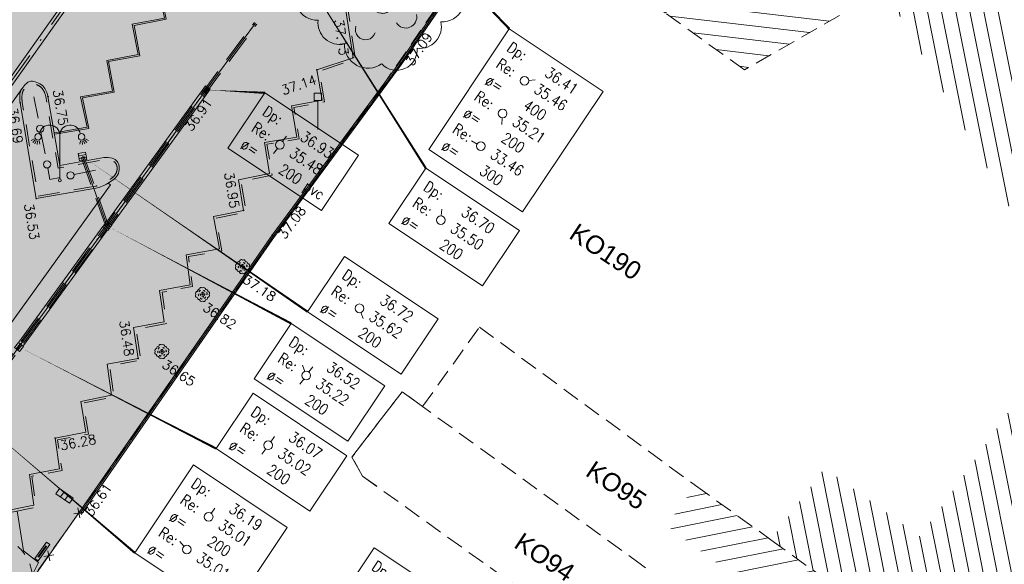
# Model space of a CAD drawing. Header units: metres. Extents: x 1711737 to 1712435, y 9275977 to 9276516.
# Tile 25 of 33: x 1712017 to 1712085, y 9276156 to 9276193. Entities that reach past the tile are written whole.
import ezdxf
from ezdxf.enums import TextEntityAlignment as Align

# ---------------------------------------------------------------- set-up
doc = ezdxf.new("R2010")
doc.units = ezdxf.units.M
doc.header["$LTSCALE"] = 5
doc.header["$PDMODE"] = 32
doc.header["$PDSIZE"] = 0.05
for name, pattern in [('Chemin', [0.5, 0.3, -0.2]), ('Fileau', [1.6, 1, -0.6]), ('Mixte', [1, 0.5, -0.25, 0, -0.25]), ('Parcelle', [1.2, 0.8, -0.4]), ('SubdiFisc', [0.6, 0.4, -0.2])]:
    doc.linetypes.add(name, pattern=pattern)
doc.layers.get('0').update_dxf_attribs({"lineweight": 15})
doc.layers.add('_sh_lot1', color=7, linetype='Continuous', lineweight=15, true_color=0xffffd7)
for name, color, linetype, lineweight in [('BO_bordure', 7, 'Continuous', 13), ('BO_bordure.gra', 7, 'Continuous', 5), ('CA_caniveau', 5, 'Continuous', 13), ('CL_cloture', 7, 'Continuous', 13), ('CL_cloture.gra', 7, 'Continuous', 9), ('FA_facade.hah', 147, 'Continuous', 13), ('HA_haie', 85, 'Continuous', 13), ('HA_haie.gra', 85, 'Continuous', 9), ('L6', 11, 'Parcelle', 13), ('L7', 11, 'Continuous', 15), ('LF_limite-frise', 8, 'Continuous', 13), ('MA_assainissement', 30, 'Continuous', 13), ('MA_assainissement.txt', 5, 'Continuous', 9), ('ML_eclairage-public', 6, 'Continuous', 13), ('MR_topo', 7, 'Continuous', 5), ('MR_topo.alt', 7, 'Continuous', 9), ('MS_signalisation', 7, 'Continuous', 13), ('MSH_signalisation-horizontale', 8, 'Continuous', 9), ('MT_telecom', 3, 'Continuous', 13), ('MV_voirie', 7, 'Continuous', 13), ('PL_palissade', 7, 'Continuous', 5), ('VE_Vegetation', 96, 'Continuous', 9)]:
    doc.layers.add(name, color=color, linetype=linetype, lineweight=lineweight)
doc.styles.add('Ass-Style', font='simplex.shx')
doc.styles.add('Simplex 1.0', font='Simplex.shx', dxfattribs={"height": 0.2})
doc.styles.get("Standard").update_dxf_attribs({"font": 'arial.ttf'})

# ---------------------------------------------------------------- blocks, each defined once
blk = doc.blocks.new('Ha6')
at = {"color": 0}
blk.add_lwpolyline([(-0.5, -0.5), (0.5, -0.5), (0.5, 0.5), (-0.5, 0.5)], close=True, dxfattribs=at)
at = {"color": 0, "flags": 128}
for points in [[(-0.17, -0.5), (-0.17, 0.5)], [(0.17, -0.5), (0.17, 0.5)]]:
    blk.add_lwpolyline(points, dxfattribs=at)
blk = doc.blocks.new('PointTopo')
at = {"color": 0}
blk.add_point((0, 0), dxfattribs=at)
at = {"layer": 'MR_topo.alt', "style": 'Simplex 1.0'}
blk.add_attdef('ALT', text='', height=0.65, dxfattribs=at).set_placement((0.25, -0.25), align=Align.TOP_LEFT)
blk = doc.blocks.new('Gv4')
at = {"color": 0, "linetype": 'ByBlock', "flags": 128}
for points in [[(0.049, 0.028, -0.078792), (0.044, 0.114, -0.078792), (0.065, 0.198, -0.119413), (0.144, 0.301, -0.119413), (0.261, 0.357)], [(-0.047, 0.03, -0.110101), (-0.151, 0.019, -0.110101), (-0.25, 0.052, -0.122637), (-0.332, 0.135, -0.122637), (-0.365, 0.246)], [(-0.027, -0.072, -0.207851), (-0.004, -0.233, -0.207851), (-0.106, -0.359, -0.09749), (-0.181, -0.382, -0.09749), (-0.259, -0.374)], [(0.055, -0.075, -0.130638), (0.145, -0.054, -0.130638), (0.235, -0.08, -0.18166), (0.314, -0.18, -0.18166), (0.308, -0.307)]]:
    blk.add_lwpolyline(points, format="xyb", dxfattribs=at)
for points in [[(0.225, 0.361), (0.242, 0.324)], [(0.041, 0.231), (0.131, 0.209)], [(0.085, 0.298), (0.17, 0.25)], [(0.161, 0.338), (0.2, 0.296)], [(-0.384, 0.162), (-0.334, 0.206)], [(-0.34, 0.071), (-0.289, 0.142)], [(-0.278, 0.021), (-0.234, 0.118)], [(-0.056, -0.054), (-0.067, 0.138)], [(0.007, 0.163), (0.111, 0.15)], [(-0.212, -0.034), (-0.182, 0.109)], [(-0.12, -0.05), (-0.117, 0.103)], [(-0.015, 0.09), (0.119, 0.073)], [(0.139, -0.145), (0.12, 0.006)], [(-0.091, -0.131), (0.063, -0.078)], [(0.19, -0.133), (0.197, -0.012)], [(0.237, -0.142), (0.281, -0.048)], [(0.268, -0.179), (0.34, -0.105)], [(-0.054, -0.2), (0.057, -0.171)], [(0.301, -0.228), (0.393, -0.211)], [(-0.162, -0.323), (-0.139, -0.401)], [(-0.098, -0.295), (-0.054, -0.357)], [(-0.065, -0.249), (0.032, -0.288)]]:
    blk.add_lwpolyline(points, dxfattribs=at)
at = {"color": 0, "linetype": 'ByBlock'}
for start, end in [(90, 103.8462), (62.3077, 76.1538), (117.6923, 131.5385), (34.6154, 48.4615), (145.3846, 159.2308), (6.9231, 20.7692), (173.0769, 186.9231), (339.2308, 353.0769), (200.7692, 214.6154), (311.5385, 325.3846), (228.4615, 242.3077), (283.8462, 297.6923), (256.1538, 270)]:
    blk.add_arc((0, 0), 0.5, start, end, dxfattribs=at)
blk = doc.blocks.new('Hvt')
at = {"color": 0}
blk.add_lwpolyline([(-0.5, -0.1), (0.5, -0.1), (0.5, 0.1), (-0.5, 0.1)], close=True, dxfattribs=at)
at = {"color": 0, "const_width": 0.1, "flags": 128}
blk.add_lwpolyline([(-0.35, 0), (0.35, 0)], dxfattribs=at)
blk = doc.blocks.new('Ht3')
at = {"color": 0}
blk.add_lwpolyline([(0.5, -0.5), (0.5, 0.5), (-0.5, 0.5), (-0.5, -0.5)], close=True, dxfattribs=at)
at = {"color": 0, "flags": 128}
for points in [[(-0.167, -0.5), (-0.167, 0.5)], [(0.167, -0.5), (0.167, 0.5)]]:
    blk.add_lwpolyline(points, dxfattribs=at)
blk = doc.blocks.new('Hvg')
at = {"color": 0}
blk.add_circle((0, 0), 0.0516, dxfattribs=at)
for centre, radius, start, end in [((-0.343, 0.077), 0.135, 88.45835, 215.19284), ((-0.218, 0.24), 0.125, 83.43526, 192.72674), ((-0.23, -0.028), 0.0628, 90.58954, 253.71274), ((-0.177, 0.208), 0.0582, 40.54939, 221.51777), ((-0.086, 0.371), 0.118, 43.69255, 183.5969), ((-0.093, -0.018), 0.0628, 90.58954, 253.71274), ((0.006, 0.093), 0.0582, 9.1467, 190.11508), ((0.078, 0.342), 0.135, 358.45835, 125.19284), ((0.092, 0.212), 0.0628, 330.58954, 133.71274), ((0.105, -0.014), 0.0582, 280.54939, 101.51777), ((0.241, 0.217), 0.125, 353.43526, 102.72674), ((0.269, 0.048), 0.0582, 280.54939, 101.51777), ((0.372, 0.085), 0.118, 313.69255, 93.5969), ((-0.372, -0.086), 0.118, 133.69255, 273.5969), ((-0.241, -0.219), 0.125, 173.43526, 282.72674), ((-0.078, -0.344), 0.135, 178.45835, 305.19284), ((-0.093, -0.258), 0.0582, 160.54939, 341.51777), ((0.006, -0.102), 0.0628, 210.58954, 13.71274), ((0.086, -0.373), 0.118, 223.69255, 3.59691), ((0.138, -0.187), 0.0628, 210.58954, 13.71274), ((0.218, -0.242), 0.125, 263.43526, 12.72674), ((0.343, -0.079), 0.135, 268.45835, 35.19284)]:
    blk.add_arc(centre, radius, start, end, dxfattribs=at)
blk = doc.blocks.new('Gs2')
at = {"color": 0}
blk.add_lwpolyline([(-0.25, 2), (0.25, 2), (0.25, 2.5), (-0.25, 2.5)], close=True, dxfattribs=at)
at = {"color": 0, "flags": 128}
blk.add_lwpolyline([(0, 0), (0, 2)], dxfattribs=at)
blk = doc.blocks.new('Gv2')
at = {"color": 0}
for centre, radius, start, end in [((-0.0855, 0.3713), 0.1183, 43.6925, 183.5969), ((0.078, 0.3425), 0.1353, 358.4583, 125.1928), ((-0.2179, 0.2399), 0.1248, 83.4353, 192.7267), ((0.2407, 0.2171), 0.1248, 353.4353, 102.7267), ((-0.1768, 0.2081), 0.0582, 40.5494, 221.5178), ((0.0917, 0.2119), 0.0628, 330.5895, 133.7127), ((-0.3433, 0.0771), 0.1353, 88.4583, 215.1928), ((0.3722, 0.0847), 0.1183, 313.6925, 93.5969), ((0.0056, 0.0935), 0.0582, 9.1467, 190.1151), ((0.2694, 0.0478), 0.0582, 280.5494, 101.5178), ((-0.23, -0.0278), 0.0628, 90.5895, 253.7127), ((-0.0934, -0.0177), 0.0628, 90.5895, 253.7127), ((0.1047, -0.0144), 0.0582, 280.5494, 101.5178), ((-0.3721, -0.0864), 0.1183, 133.6925, 273.5969), ((0.3433, -0.0788), 0.1353, 268.4583, 35.1928), ((0.0058, -0.1023), 0.0628, 210.5895, 13.7127), ((-0.2407, -0.2188), 0.1248, 173.4353, 282.7267), ((0.1384, -0.1866), 0.0628, 210.5895, 13.7127), ((0.2179, -0.2416), 0.1248, 263.4353, 12.7267), ((-0.0925, -0.2585), 0.0582, 160.5494, 341.5178), ((-0.078, -0.3442), 0.1353, 178.4583, 305.1928), ((0.0856, -0.373), 0.1183, 223.6925, 3.5969)]:
    blk.add_arc(centre, radius, start, end, dxfattribs=at)
blk = doc.blocks.new('Gl10')
at = {"flags": 128}
for points in [[(0, 0.1), (0, 3.104, 0.933922), (-1.4, 3.2)], [(0, 0.1), (0, 3.104, -0.933922), (1.4, 3.2)]]:
    blk.add_lwpolyline(points, format="xyb", dxfattribs=at)
at = {"color": 0}
for points in [[(-1.764, 2.857), (-1.97, 2.745)], [(-1.704, 2.779), (-1.862, 2.607)], [(-1.624, 2.726), (-1.721, 2.513)], [(1.624, 2.727), (1.72, 2.513)], [(1.703, 2.779), (1.862, 2.607)], [(1.764, 2.857), (1.97, 2.745)], [(-1.535, 2.702), (-1.562, 2.469)], [(-1.427, 2.709), (-1.369, 2.482)], [(1.426, 2.709), (1.369, 2.482)], [(1.535, 2.702), (1.562, 2.469)]]:
    blk.add_lwpolyline(points, dxfattribs=at)
at = {"flags": 128}
blk.add_lwpolyline([(0, 0.125), (0, 0.125)], dxfattribs=at)
at = {"color": 0}
for centre, radius in [((-1.5, 3), 0.224), ((1.5, 3), 0.224), ((0, 0), 0.1)]:
    blk.add_circle(centre, radius, dxfattribs=at)
blk = doc.blocks.new('_GeoCercl')
at = {"color": 0, "linetype": 'ByBlock', "lineweight": -2}
blk.add_circle((0, 0), 0.5, dxfattribs=at)
blk = doc.blocks.new('_GeoCroix')
at = {"color": 0, "linetype": 'ByBlock', "lineweight": -2}
for p, q in [((-0.5, 0.5), (0.5, -0.5)), ((-0.5, -0.5), (0.5, 0.5))]:
    blk.add_line(p, q, dxfattribs=at)
blk = doc.blocks.new('dir_tron')
at = {"color": 0, "flags": 128}
blk.add_lwpolyline([(0.2, 0), (0.5, 0)], dxfattribs=at)
at = {"color": 0}
blk.add_circle((0, 0), 0.2, dxfattribs=at)

msp = doc.modelspace()

# ---------------------------------------------------------------- hatches: boundary and pattern name
at = {"layer": '_sh_lot1'}
h = msp.add_hatch(color=256, dxfattribs=at)
h.dxf.hatch_style = 1
h.paths.add_polyline_path([(1712050.695, 9276201.207), (1712041.971, 9276188.535), (1712031.491, 9276173.935), (1712021.032, 9276159.096), (1712016.253, 9276152.398), (1712014.08, 9276153.956), (1711985.838, 9276173.941), (1711968.308, 9276186.247), (1711968.27, 9276189.263), (1711952.437, 9276216.502), (1711948.951, 9276222.618), (1711953.153, 9276228.058), (1711955.689, 9276231.385), (1711956.567, 9276232.537), (1711959.283, 9276236.389), (1711957.439, 9276237.785), (1711955.641, 9276235.245), (1711954.528, 9276237.209), (1711952.857, 9276240.073), (1711951.329, 9276242.664), (1711950.259, 9276244.465), (1711949.482, 9276245.781), (1711947.588, 9276249.002), (1711948.855, 9276251.159), (1711953.921, 9276258.555), (1711957.085, 9276263.173), (1711961.209, 9276269.384), (1711963.595, 9276272.461), (1711963.93, 9276272.822), (1711964.46, 9276272.981), (1711965.086, 9276272.948), (1711965.62, 9276272.692), (1711978.036, 9276264.401), (1711976.668, 9276262.597), (1711989.632, 9276252.423), (1711991.235, 9276254.65), (1711998.516, 9276249.714), (1712001.29, 9276247.797), (1712006.354, 9276244.298), (1712016.449, 9276237.403), (1712016.271, 9276237.127), (1712012.502, 9276228.82), (1712012.697, 9276228.676), (1712017.972, 9276224.822), (1712023.931, 9276228.015), (1712035.669, 9276234.772), (1712045.724, 9276217.108), (1712062.431, 9276226.735), (1712072.551, 9276232.555), (1712075.161, 9276228.015), (1712059.203, 9276218.84), (1712048.391, 9276212.555), (1712041.24, 9276208.372), (1712050.211, 9276201.555)])
at = {"layer": 'FA_facade.hah'}
h = msp.add_hatch(dxfattribs=at)
h.set_pattern_fill('ANSI31', color=256, scale=0.3, angle=342)
h.set_pattern_definition([(353.2999, (1711881.224, 9276159.8023), (0.1111305, 0.945995), [])])
h.paths.add_polyline_path([(1712089.731, 9276202.665), (1712086.661, 9276208.015), (1712066.651, 9276196.525), (1712061.381, 9276193.495), (1712066.821, 9276189.585), (1712076.491, 9276195.105)])
h = msp.add_hatch(dxfattribs=at)
h.set_pattern_fill('ANSI31', color=256, scale=0.3, angle=270)
h.set_pattern_definition([(281.2999, (1711881.224, 9276159.8023), (0.9340358, 0.186637), [])])
h.paths.add_polyline_path([(1712103.671, 9276173.225), (1712104.151, 9276177.615), (1712089.731, 9276202.665), (1712076.491, 9276195.105), (1712085.721, 9276178.965), (1712087.381, 9276179.945), (1712089.921, 9276175.565), (1712089.921, 9276173.005), (1712078.921, 9276157.455), (1712072.351, 9276162.185), (1712068.651, 9276157.245), (1712084.031, 9276146.145), (1712084.081, 9276146.215)])
h = msp.add_hatch(dxfattribs=at)
h.set_pattern_fill('ANSI31', color=256, scale=0.3)
h.set_pattern_definition([(11.2999, (1711881.224, 9276159.8023), (-0.186637, 0.934036), [])])
h.paths.add_polyline_path([(1712068.651, 9276157.245), (1712063.451, 9276160.985), (1712061.451, 9276158.215), (1712069.151, 9276152.545), (1712067.301, 9276150.025), (1712080.121, 9276140.685), (1712084.031, 9276146.145)])

# ---------------------------------------------------------------- linework, layer by layer
at = {"layer": 'BO_bordure', "flags": 128}
for points in [[(1712015.782, 9276159.184), (1712017.929, 9276159.622), (1712017.626, 9276161.735), (1712019.708, 9276162.134), (1712019.393, 9276164.24), (1712021.521, 9276164.643), (1712021.164, 9276166.764), (1712023.284, 9276167.195), (1712022.984, 9276169.339), (1712025.115, 9276169.728), (1712025.114, 9276169.723), (1712024.792, 9276171.846), (1712026.911, 9276172.242), (1712026.587, 9276174.396), (1712028.688, 9276174.8), (1712028.406, 9276176.851), (1712030.699, 9276177.257), (1712030.305, 9276179.497), (1712032.362, 9276179.896), (1712032.364, 9276179.911), (1712032.023, 9276182.005), (1712034.157, 9276182.452), (1712033.795, 9276184.593), (1712036.019, 9276184.949), (1712035.654, 9276187.103), (1712037.77, 9276187.5), (1712037.407, 9276189.576), (1712039.895, 9276190.419), (1712038.895, 9276196.938, -0.134062)], [(1712022.2, 9276181.429), (1712018.102, 9276180.721), (1712016.989, 9276187.32, -0.075211), (1712016.978, 9276187.929, -0.113969), (1712017.121, 9276188.307, -0.064445), (1712017.421, 9276188.653, -0.114241), (1712017.65, 9276188.778, -0.125575), (1712017.912, 9276188.783, -0.069134), (1712018.352, 9276188.614, -0.125463), (1712018.695, 9276188.293, -0.099699), (1712018.907, 9276187.744), (1712019.72, 9276182.993), (1712022.75, 9276183.545, -0.127594), (1712023.333, 9276183.498, -0.142307), (1712023.671, 9276183.266, -0.118918), (1712023.799, 9276182.967, -0.138587), (1712023.75, 9276182.455, -0.122112), (1712023.451, 9276182.059, -0.043768), (1712023.043, 9276181.781, -0.028209), (1712022.636, 9276181.567, -0.061788), (1712022.2, 9276181.429)]]:
    msp.add_lwpolyline(points, format="xyb", dxfattribs=at)
at = {"layer": 'BO_bordure.gra', "linetype": 'Chemin', "flags": 128}
for points in [[(1712025.239, 9276169.903), (1712024.962, 9276171.725), (1712027.081, 9276172.122), (1712026.757, 9276174.276), (1712028.856, 9276174.68), (1712028.574, 9276176.728), (1712030.873, 9276177.135), (1712030.478, 9276179.378), (1712032.495, 9276179.769), (1712032.516, 9276179.913), (1712032.194, 9276181.888), (1712034.329, 9276182.335), (1712033.968, 9276184.469), (1712036.192, 9276184.825), (1712035.827, 9276186.983), (1712037.943, 9276187.38), (1712037.577, 9276189.476), (1712040.062, 9276190.317), (1712039.044, 9276196.96, -0.134062), (1712039.093, 9276197.387, -0.098724), (1712039.434, 9276197.911, -0.128104), (1712039.971, 9276198.234, -0.109518), (1712040.723, 9276198.286), (1712044.922, 9276197.652), (1712045.724, 9276202.86), (1712039.65, 9276203.763, -0.040161), (1712038.782, 9276203.964, -0.081865), (1712038.423, 9276204.147, -0.049079), (1712037.982, 9276204.544, -0.145442), (1712037.926, 9276204.66), (1712037.38, 9276208.001, -0.086846), (1712037.347, 9276208.595, -0.131426), (1712037.476, 9276208.918, -0.049137), (1712037.737, 9276209.206, -0.028508), (1712038.285, 9276209.646, -0.063493), (1712038.928, 9276209.991, -0.054588), (1712039.759, 9276210.21, -0.054588)], [(1711984.202, 9276185.483, -0.150737), (1711984.713, 9276184.374, -0.150737), (1711984.511, 9276183.171, -0.119552), (1711983.936, 9276182.495, -0.101345), (1711982.966, 9276182.053), (1711980.328, 9276181.449), (1711980.8, 9276178.993), (1711983.033, 9276179.318), (1711983.379, 9276177.203), (1711985.525, 9276177.49), (1711985.864, 9276175.414), (1711988.094, 9276175.726), (1711988.393, 9276173.568), (1711990.595, 9276173.881), (1711990.923, 9276171.804), (1711993.138, 9276172.102), (1711993.471, 9276170.029), (1711995.659, 9276170.297), (1711996.007, 9276168.193), (1711998.198, 9276168.458), (1711998.583, 9276166.365), (1712000.706, 9276166.664), (1712001.013, 9276164.48), (1712003.16, 9276164.865), (1712003.548, 9276162.701), (1712008.857, 9276163.592, -0.156829), (1712009.732, 9276163.465, -0.11218), (1712010.728, 9276162.66, -0.087355), (1712010.974, 9276162.203, -0.040756), (1712011.255, 9276161.046), (1712012.019, 9276156.205), (1712016.337, 9276156.944), (1712015.956, 9276159.066), (1712018.097, 9276159.503), (1712017.795, 9276161.615), (1712019.877, 9276162.014), (1712019.563, 9276164.12), (1712021.694, 9276164.523), (1712021.336, 9276166.646), (1712023.452, 9276167.076), (1712023.153, 9276169.217), (1712024.989, 9276169.553)]]:
    msp.add_lwpolyline(points, format="xyb", dxfattribs=at)
msp.add_lwpolyline([(1712022.173, 9276181.577), (1712018.225, 9276180.894), (1712017.137, 9276187.345, -0.075211), (1712017.127, 9276187.909, -0.113969), (1712017.246, 9276188.224, -0.064445), (1712017.521, 9276188.541, -0.114241), (1712017.691, 9276188.633, -0.125575), (1712017.878, 9276188.637, -0.069134), (1712018.279, 9276188.483, -0.125463), (1712018.568, 9276188.212, -0.099699), (1712018.759, 9276187.718), (1712019.598, 9276182.819), (1712022.776, 9276183.397, -0.127782), (1712023.285, 9276183.355, -0.141356), (1712023.553, 9276183.173, -0.117687), (1712023.652, 9276182.941, -0.138067), (1712023.611, 9276182.511, -0.121522), (1712023.356, 9276182.175, -0.044017), (1712022.968, 9276181.911, -0.028357), (1712022.573, 9276181.703, -0.061681)], format="xyb", close=True, dxfattribs=at)
at = {"layer": 'CA_caniveau', "flags": 128}
for points in [[(1712023.45, 9276198.969), (1712019.94, 9276194.163), (1712016.432, 9276189.209), (1712011.997, 9276183.021), (1712007.12, 9276176.223)], [(1712023.773, 9276198.733), (1712020.265, 9276193.93), (1712016.758, 9276188.977), (1712012.322, 9276182.788), (1712007.445, 9276175.99)], [(1712022.949, 9276179.132), (1712029.521, 9276188.169)], [(1712023.273, 9276178.897), (1712029.844, 9276187.934)], [(1712016.896, 9276170.843), (1712022.681, 9276178.802)], [(1712017.219, 9276170.607), (1712023.005, 9276178.566)]]:
    msp.add_lwpolyline(points, dxfattribs=at)
at = {"layer": 'CA_caniveau', "linetype": 'Mixte', "flags": 128}
for points in [[(1712023.611, 9276198.851), (1712020.103, 9276194.046), (1712016.595, 9276189.093), (1712012.159, 9276182.904), (1712007.283, 9276176.107)], [(1712023.111, 9276179.014), (1712029.682, 9276188.052)], [(1712017.057, 9276170.725), (1712022.843, 9276178.684)]]:
    msp.add_lwpolyline(points, dxfattribs=at)
at = {"layer": 'CL_cloture', "flags": 128}
msp.add_lwpolyline([(1712021.032, 9276159.096), (1712018.122, 9276154.954), (1712016.261, 9276152.408)], dxfattribs=at)
at = {"layer": 'HA_haie', "linetype": 'Chemin', "flags": 128}
msp.add_lwpolyline([(1712017.94, 9276187.725), (1712019.044, 9276182.036), (1712022.641, 9276182.767)], dxfattribs=at)
at = {"layer": 'L6', "ltscale": 0.3, "elevation": 34.565}
for points in [[(1712012.697, 9276228.676), (1712017.972, 9276224.822), (1712023.931, 9276228.015), (1712035.669, 9276234.772), (1712045.724, 9276217.108), (1712062.431, 9276226.735), (1712072.551, 9276232.555), (1712075.161, 9276228.015), (1712059.203, 9276218.84), (1712048.391, 9276212.555), (1712041.24, 9276208.372), (1712050.211, 9276201.555), (1712050.695, 9276201.207), (1712050.695, 9276201.207), (1712041.971, 9276188.535), (1712031.491, 9276173.935), (1712021.032, 9276159.096), (1712016.253, 9276152.398)], [(1712089.731, 9276202.665), (1712076.491, 9276195.105), (1712066.821, 9276189.585), (1712061.381, 9276193.495), (1712055.421, 9276197.795), (1712050.695, 9276201.207), (1712041.971, 9276188.535), (1712031.491, 9276173.935), (1712021.032, 9276159.096), (1712016.253, 9276152.398)], [(1712056.161, 9276150.445), (1712040.551, 9276161.625), (1712039.821, 9276162.935), (1712043.271, 9276167.435), (1712044.681, 9276166.415), (1712044.681, 9276166.415), (1712048.591, 9276171.875), (1712063.451, 9276160.985), (1712068.651, 9276157.245), (1712084.031, 9276146.145)]]:
    msp.add_lwpolyline(points, dxfattribs=at)
for points in [[(1712086.661, 9276208.015), (1712089.731, 9276202.665), (1712076.491, 9276195.105), (1712066.821, 9276189.585), (1712061.381, 9276193.495), (1712066.651, 9276196.525), (1712086.661, 9276208.015)], [(1712080.121, 9276140.685), (1712067.301, 9276150.025), (1712059.841, 9276155.455), (1712044.681, 9276166.415), (1712048.591, 9276171.875), (1712063.451, 9276160.985), (1712068.651, 9276157.245), (1712084.031, 9276146.145), (1712080.121, 9276140.685)], [(1712080.121, 9276140.685), (1712067.301, 9276150.025), (1712059.841, 9276155.455), (1712044.681, 9276166.415), (1712043.271, 9276167.435), (1712039.821, 9276162.935), (1712040.551, 9276161.625), (1712056.161, 9276150.445), (1712056.941, 9276149.885), (1712057.601, 9276150.745), (1712059.111, 9276149.625), (1712058.511, 9276148.815), (1712067.331, 9276142.435), (1712076.681, 9276135.875), (1712080.121, 9276140.685)]]:
    msp.add_lwpolyline(points, close=True, dxfattribs=at)
at = {"layer": 'LF_limite-frise', "flags": 128}
for points in [[(1712007.697, 9276175.057), (1712017.121, 9276188.307)], [(1712015.691, 9276171.217), (1712023.205, 9276181.664), (1712023.043, 9276181.781)], [(1712017.748, 9276154.687), (1712018.243, 9276155.693), (1712017.232, 9276156.494), (1712016.785, 9276159.236)]]:
    msp.add_lwpolyline(points, dxfattribs=at)
at = {"layer": 'MA_assainissement', "linetype": 'SubdiFisc', "flags": 128}
for points, elevation in [([(1712013.59, 9276165.986), (1712016.83, 9276170.575), (1712022.903, 9276178.894), (1712029.71, 9276188.263), (1712033.106, 9276192.844)], 36.186), ([(1712013.754, 9276165.871), (1712016.993, 9276170.458), (1712023.065, 9276178.777), (1712029.872, 9276188.145), (1712033.266, 9276192.725)], 36.186), ([(1712021.193, 9276183.584), (1712022.89, 9276178.802)], 36.718), ([(1712021.381, 9276183.651), (1712023.078, 9276178.869)], 36.718)]:
    msp.add_lwpolyline(points, dxfattribs=dict(at, elevation=elevation))
at = {"layer": 'MA_assainissement', "linetype": 'Continuous', "flags": 128}
for points, elevation in [([(1712013.672, 9276165.928), (1712016.911, 9276170.516), (1712022.984, 9276178.835), (1712029.791, 9276188.204), (1712033.186, 9276192.784)], 36.186), ([(1712021.287, 9276183.617), (1712022.984, 9276178.835)], 36.718)]:
    msp.add_lwpolyline(points, dxfattribs=dict(at, elevation=elevation))
at = {"layer": 'MA_assainissement.txt'}
for points in [[(1712031.235, 9276212.605, 0, 0.15, 0), (1712050.649, 9276192.401, 0, 0, 0)], [(1712030.623, 9276205.44, 0, 0.15, 0), (1712044.898, 9276182.819, 0, 0, 0)], [(1712029.791, 9276188.204, 0, 0.15, 0), (1712033.826, 9276188, 0, 0, 0)], [(1712021.287, 9276183.617, 0, 0.15, 0), (1712036.762, 9276172.943, 0, 0, 0)], [(1712022.984, 9276178.835, 0, 0.15, 0), (1712035.638, 9276172.13, 0, 0, 0)], [(1712016.911, 9276170.516, 0, 0.15, 0), (1712030.483, 9276163.521, 0, 0, 0)], [(1712013.672, 9276165.928, 0, 0.15, 0), (1712024.885, 9276156.347, 0, 0, 0)]]:
    msp.add_lwpolyline(points, format="xyseb", dxfattribs=at)
for points in [[(1712050.649, 9276192.401), (1712057.097, 9276188.101), (1712051.562, 9276179.803), (1712045.115, 9276184.103)], [(1712033.826, 9276188), (1712040.274, 9276183.7), (1712037.736, 9276179.894), (1712031.288, 9276184.194)], [(1712044.898, 9276182.819), (1712051.346, 9276178.519), (1712048.808, 9276174.712), (1712042.36, 9276179.012)], [(1712039.301, 9276176.749), (1712045.748, 9276172.449), (1712043.21, 9276168.643), (1712036.762, 9276172.943)], [(1712035.638, 9276172.13), (1712042.086, 9276167.83), (1712039.547, 9276164.024), (1712033.1, 9276168.324)], [(1712033.021, 9276167.327), (1712039.469, 9276163.027), (1712036.93, 9276159.221), (1712030.483, 9276163.521)], [(1712028.922, 9276162.399), (1712035.369, 9276158.099), (1712031.333, 9276152.047), (1712024.885, 9276156.347)], [(1712041.34, 9276156.705), (1712047.788, 9276152.405), (1712045.25, 9276148.599), (1712038.802, 9276152.899)]]:
    msp.add_lwpolyline(points, close=True, dxfattribs=at)
at = {"layer": 'MSH_signalisation-horizontale', "flags": 128}
for points in [[(1712019.365, 9276185.245), (1712021.592, 9276185.627), (1712021.154, 9276187.731), (1712023.338, 9276188.12), (1712022.954, 9276190.225), (1712025.117, 9276190.635), (1712024.709, 9276192.719), (1712026.916, 9276193.14), (1712026.473, 9276195.362), (1712028.577, 9276195.746)], [(1712019.382, 9276185.146), (1712021.711, 9276185.546), (1712021.273, 9276187.651), (1712023.455, 9276188.039), (1712023.07, 9276190.145), (1712025.234, 9276190.556), (1712024.827, 9276192.639), (1712027.033, 9276193.061), (1712026.591, 9276195.282), (1712028.591, 9276195.659)]]:
    msp.add_lwpolyline(points, dxfattribs=at)
at = {"layer": 'PL_palissade', "flags": 128}
for points in [[(1712021.032, 9276159.096), (1712034.341, 9276178.211), (1712043.117, 9276190.098), (1712050.186, 9276200.46)], [(1712021.179, 9276158.994), (1712034.487, 9276178.106), (1712043.264, 9276189.994), (1712050.334, 9276200.359)]]:
    msp.add_lwpolyline(points, dxfattribs=at)
at = {"layer": 'PL_palissade', "linetype": 'Fileau', "const_width": 0.08, "flags": 128}
msp.add_lwpolyline([(1712021.105, 9276159.045), (1712034.414, 9276178.159), (1712043.191, 9276190.046), (1712050.26, 9276200.409)], dxfattribs=at)

# ---------------------------------------------------------------- block references
at = {"layer": 'CL_cloture.gra', "xscale": 0.5, "yscale": 0.5, "zscale": 0.5, "rotation": 234.9197681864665}
for p in [(1712021.032, 9276159.096), (1712018.963, 9276156.15)]:
    msp.add_blockref('_GeoCroix', p, dxfattribs=at)
at = {"layer": 'HA_haie.gra', "xscale": 0.5, "yscale": 0.5, "zscale": 0.5}
for p, rotation in [((1712018.366, 9276185.533), 280.9831773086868), ((1712018.842, 9276183.079), 280.9831773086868), ((1712020.453, 9276182.322), 11.47679789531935)]:
    msp.add_blockref('_GeoCercl', p, dxfattribs=dict(at, rotation=rotation))
at = {"layer": 'MA_assainissement'}
for p, xscale, yscale, rotation in [((1712029.791, 9276188.204, 36.928), 0.3967359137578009, 0.3967359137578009, 324.4892168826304), ((1712021.287, 9276183.617, 36.718), 0.5101557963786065, 0.5101557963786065, 280.2676988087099), ((1712022.984, 9276178.835, 36.518), 0.4401064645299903, 0.4401064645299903, 234.0608182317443), ((1712016.911, 9276170.516, 36.073), 0.4380197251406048, 0.4380197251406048, 142.1435902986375)]:
    msp.add_blockref('Ha6', p, dxfattribs=dict(at, xscale=xscale, yscale=yscale, rotation=rotation))
at = {"layer": 'MA_assainissement.txt', "xscale": 1.5, "yscale": 1.5}
for p, rotation in [((1712051.689, 9276188.823), 5.893119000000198), ((1712050.19, 9276186.577), 265.1180778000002), ((1712034.866, 9276184.422), 233.9993952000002), ((1712034.866, 9276184.422), 53.4531672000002), ((1712048.692, 9276184.331), 150.9377409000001), ((1712045.938, 9276179.241), 85.11807780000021), ((1712040.34, 9276173.171), 289.5407640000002), ((1712036.678, 9276168.552), 109.5407640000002), ((1712036.678, 9276168.552), 53.9993952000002), ((1712036.678, 9276168.552), 233.8706655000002), ((1712034.061, 9276163.749), 53.87066550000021), ((1712034.061, 9276163.749), 234.7745994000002), ((1712029.961, 9276158.822), 54.77459940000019), ((1712028.463, 9276156.575), 131.2737678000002)]:
    msp.add_blockref('dir_tron', p, dxfattribs=dict(at, rotation=rotation))
at = {"layer": 'ML_eclairage-public', "zscale": 0.4}
msp.add_blockref('Gl10', (1712019.721, 9276181.978, 36.597), dxfattribs=at)
at = {"layer": 'MR_topo'}
ref = msp.add_blockref('PointTopo', (1712039.895, 9276190.419, 37.134), dxfattribs=dict(at, rotation=278.7170769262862))
ref.add_attrib('ALT', '37.13', dxfattribs={"layer": 'MR_topo.alt', "height": 0.65, "rotation": 278.71708, "style": 'Simplex 1.0'}).set_placement((1712039.61, 9276190.628, 37.134), align=Align.TOP_RIGHT)
ref = msp.add_blockref('PointTopo', (1712043.117, 9276190.098, 37.09), dxfattribs=dict(at, rotation=55.69893910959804))
ref.add_attrib('ALT', '37.09', dxfattribs={"layer": 'MR_topo.alt', "height": 0.65, "rotation": 55.69894, "style": 'Simplex 1.0'}).set_placement((1712043.465, 9276190.164, 37.09), align=Align.TOP_LEFT)
ref = msp.add_blockref('PointTopo', (1712037.407, 9276189.576, 37.136), dxfattribs=dict(at, rotation=18.71247836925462))
ref.add_attrib('ALT', '37.14', dxfattribs={"layer": 'MR_topo.alt', "height": 0.65, "rotation": 18.71248, "style": 'Simplex 1.0'}).set_placement((1712037.251, 9276189.259, 37.136), align=Align.TOP_RIGHT)
ref = msp.add_blockref('PointTopo', (1712018.907, 9276187.744, 36.753), dxfattribs=dict(at, rotation=279.7163956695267))
ref.add_attrib('ALT', '36.75', (1712019.238, 9276188.176, 36.753), dxfattribs={"layer": 'MR_topo.alt', "height": 0.65, "rotation": 279.7164, "style": 'Simplex 1.0'})
ref = msp.add_blockref('PointTopo', (1712029.682, 9276188.052, 36.908), dxfattribs=dict(at, rotation=53.97818677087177))
ref.add_attrib('ALT', '36.91', dxfattribs={"layer": 'MR_topo.alt', "height": 0.65, "rotation": 53.97819, "style": 'Simplex 1.0'}).set_placement((1712029.738, 9276187.702, 36.908), align=Align.TOP_RIGHT)
ref = msp.add_blockref('PointTopo', (1712016.989, 9276187.32, 36.69), dxfattribs=dict(at, rotation=279.5743445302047))
ref.add_attrib('ALT', '36.69', dxfattribs={"layer": 'MR_topo.alt', "height": 0.65, "rotation": 279.57434, "style": 'Simplex 1.0'}).set_placement((1712016.784, 9276187.032, 36.69), align=Align.TOP_LEFT)
ref = msp.add_blockref('PointTopo', (1712032.364, 9276179.911, 36.95), dxfattribs=dict(at, rotation=279.2498974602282))
ref.add_attrib('ALT', '36.95', dxfattribs={"layer": 'MR_topo.alt', "height": 0.65, "rotation": 279.2499, "style": 'Simplex 1.0'}).set_placement((1712032.077, 9276180.118, 36.95), align=Align.TOP_RIGHT)
ref = msp.add_blockref('PointTopo', (1712018.102, 9276180.721, 36.528), dxfattribs=dict(at, rotation=279.5743445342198))
ref.add_attrib('ALT', '36.53', dxfattribs={"layer": 'MR_topo.alt', "height": 0.65, "rotation": 279.57434, "style": 'Simplex 1.0'}).set_placement((1712017.897, 9276180.432, 36.528), align=Align.TOP_LEFT)
ref = msp.add_blockref('PointTopo', (1712034.341, 9276178.211, 37.083), dxfattribs=dict(at, rotation=53.56224808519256))
ref.add_attrib('ALT', '37.08', dxfattribs={"layer": 'MR_topo.alt', "height": 0.65, "rotation": 53.56225, "style": 'Simplex 1.0'}).set_placement((1712034.691, 9276178.264, 37.083), align=Align.TOP_LEFT)
ref = msp.add_blockref('PointTopo', (1712032.286, 9276176.042, 37.177), dxfattribs=dict(at, rotation=326.2998993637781))
ref.add_attrib('ALT', '37.18', dxfattribs={"layer": 'MR_topo.alt', "height": 0.65, "rotation": 326.2999, "style": 'Simplex 1.0'}).set_placement((1712032.596, 9276175.535, 37.177), align=Align.TOP_LEFT)
ref = msp.add_blockref('PointTopo', (1712029.543, 9276174.128, 36.824), dxfattribs=dict(at, rotation=326.2998993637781))
ref.add_attrib('ALT', '36.82', dxfattribs={"layer": 'MR_topo.alt', "height": 0.65, "rotation": 326.2999, "style": 'Simplex 1.0'}).set_placement((1712029.853, 9276173.621, 36.824), align=Align.TOP_LEFT)
ref = msp.add_blockref('PointTopo', (1712025.114, 9276169.723, 36.479), dxfattribs=dict(at, rotation=278.6263234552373))
ref.add_attrib('ALT', '36.48', dxfattribs={"layer": 'MR_topo.alt', "height": 0.65, "rotation": 278.62632, "style": 'Simplex 1.0'}).set_placement((1712024.83, 9276169.933, 36.479), align=Align.TOP_RIGHT)
ref = msp.add_blockref('PointTopo', (1712026.736, 9276170.199, 36.647), dxfattribs=dict(at, rotation=326.2998993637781))
ref.add_attrib('ALT', '36.65', dxfattribs={"layer": 'MR_topo.alt', "height": 0.65, "rotation": 326.2999, "style": 'Simplex 1.0'}).set_placement((1712027.046, 9276169.691, 36.647), align=Align.TOP_LEFT)
ref = msp.add_blockref('PointTopo', (1712019.393, 9276164.24, 36.28), dxfattribs=dict(at, rotation=10.72331253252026))
ref.add_attrib('ALT', '36.28', dxfattribs={"layer": 'MR_topo.alt', "height": 0.65, "rotation": 10.72331, "style": 'Simplex 1.0'}).set_placement((1712019.685, 9276164.041, 36.28), align=Align.TOP_LEFT)
ref = msp.add_blockref('PointTopo', (1712021.032, 9276159.096, 36.608), dxfattribs=dict(at, rotation=54.91976818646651))
ref.add_attrib('ALT', '36.61', dxfattribs={"layer": 'MR_topo.alt', "height": 0.65, "rotation": 54.91977, "style": 'Simplex 1.0'}).set_placement((1712021.38, 9276159.157, 36.608), align=Align.TOP_LEFT)
at = {"layer": 'MS_signalisation'}
msp.add_blockref('Gs2', (1712037.47, 9276185.476, 37.162), dxfattribs=at)
at = {"layer": 'MT_telecom', "xscale": 1.136243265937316, "yscale": -0.4325999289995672, "rotation": 144.7331000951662}
msp.add_blockref('Ht3', (1712020.045, 9276160.268, 36.428), dxfattribs=at)
at = {"layer": 'MV_voirie', "xscale": 1.377815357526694, "yscale": 1.377815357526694, "rotation": 54.17418919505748}
msp.add_blockref('Hvt', (1712018.512, 9276156.439, 36.718), dxfattribs=at)
at = {"layer": 'VE_Vegetation'}
for name, p, xscale, yscale in [('Gv2', (1712041.866, 9276195.449, 37.373), 12, 12), ('Gv4', (1712014.844, 9276154.538, 37.244), 6, 6)]:
    msp.add_blockref(name, p, dxfattribs=dict(at, xscale=xscale, yscale=yscale))
for p in [(1712032.286, 9276176.042, 37.177), (1712029.543, 9276174.128, 36.824), (1712026.736, 9276170.199, 36.647)]:
    msp.add_blockref('Hvg', p, dxfattribs=at)

# ---------------------------------------------------------------- texts
at = {"layer": 'L7'}
for s, p in [('KO190', (1712054.671, 9276178.055, 34.565)), ('KO95', (1712055.811, 9276161.715, 34.565)), ('KO94', (1712050.881, 9276156.775, 34.565))]:
    msp.add_text(s, height=1.25, rotation=326.2999, dxfattribs=at).set_placement(p)
at = {"layer": 'MA_assainissement.txt', "style": 'Ass-Style', "width": 0.85}
for s, p in [('Dp:', (1712050.42, 9276190.932)), ('Re:', (1712049.671, 9276189.808)), ('36.41', (1712053.02, 9276189.198)), ('ø=', (1712048.922, 9276188.685)), ('Re:', (1712048.173, 9276187.562)), ('35.46', (1712052.271, 9276188.075)), ('Dp:', (1712033.597, 9276186.53)), ('ø=', (1712047.424, 9276186.439)), ('400', (1712051.522, 9276186.951)), ('35.21', (1712050.773, 9276185.828)), ('Re:', (1712032.848, 9276185.407)), ('Re:', (1712046.675, 9276185.316)), ('36.93', (1712036.197, 9276184.796)), ('200', (1712050.024, 9276184.705)), ('ø=', (1712032.099, 9276184.284)), ('35.48', (1712035.448, 9276183.673)), ('ø=', (1712045.926, 9276184.193)), ('33.46', (1712049.275, 9276183.582)), ('200 pvc', (1712034.699, 9276182.55)), ('300', (1712048.526, 9276182.459)), ('Dp:', (1712044.669, 9276181.349)), ('Re:', (1712043.92, 9276180.226)), ('36.70', (1712047.269, 9276179.615)), ('ø=', (1712043.171, 9276179.102)), ('35.50', (1712046.52, 9276178.492)), ('200', (1712045.771, 9276177.369)), ('Dp:', (1712039.072, 9276175.279)), ('Re:', (1712038.323, 9276174.156)), ('36.72', (1712041.672, 9276173.545)), ('ø=', (1712037.574, 9276173.033)), ('35.62', (1712040.923, 9276172.422)), ('200', (1712040.173, 9276171.299)), ('Dp:', (1712035.409, 9276170.661)), ('Re:', (1712034.66, 9276169.537)), ('36.52', (1712038.009, 9276168.927)), ('ø=', (1712033.911, 9276168.414)), ('35.22', (1712037.26, 9276167.804)), ('200', (1712036.511, 9276166.68)), ('Dp:', (1712032.792, 9276165.857)), ('Re:', (1712032.043, 9276164.734)), ('36.07', (1712035.392, 9276164.123)), ('ø=', (1712031.294, 9276163.611)), ('35.02', (1712034.643, 9276163)), ('200', (1712033.894, 9276161.877)), ('Dp:', (1712028.693, 9276160.93)), ('Re:', (1712027.944, 9276159.806)), ('36.19', (1712031.293, 9276159.196)), ('ø=', (1712027.195, 9276158.683)), ('35.01', (1712030.544, 9276158.073)), ('Re:', (1712026.446, 9276157.56)), ('200', (1712029.794, 9276156.949)), ('ø=', (1712025.697, 9276156.437)), ('35.01', (1712029.045, 9276155.826)), ('Dp:', (1712041.111, 9276155.235))]:
    msp.add_text(s, height=0.75, rotation=326.2999, dxfattribs=at).set_placement(p)

doc.saveas('drawing.dxf')
